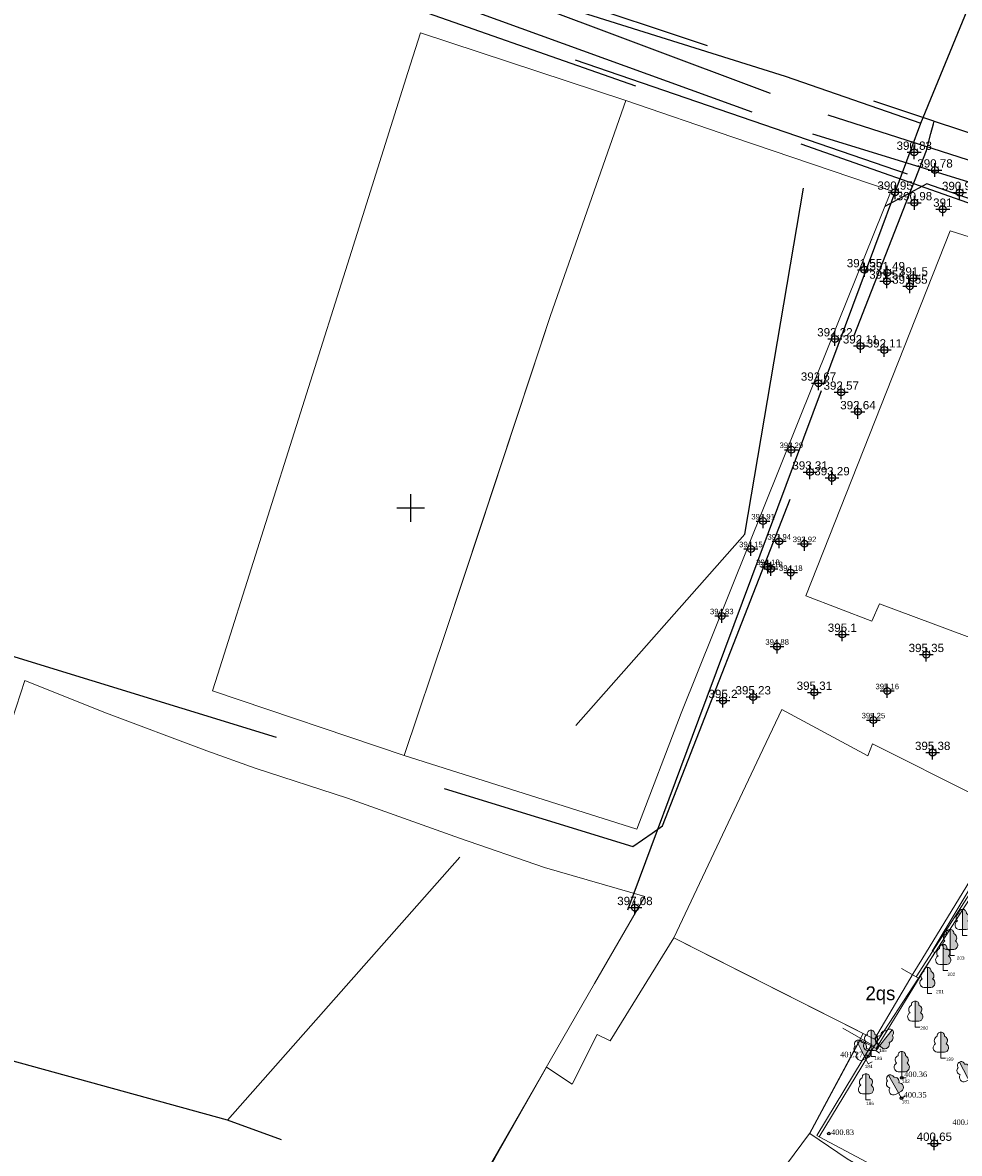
# Model space of a CAD drawing. Header units: metres. Extents: x 484503 to 485015, y 4614871 to 4615264.
# Tile 4 of 17: x 484722 to 484790, y 4615103 to 4615185. Entities that reach past the tile are written whole.
import ezdxf
from ezdxf.enums import TextEntityAlignment as Align

# ---------------------------------------------------------------- set-up
doc = ezdxf.new("R2010")
doc.units = ezdxf.units.M
doc.header["$PDMODE"] = 34
doc.header["$PDSIZE"] = 0.5
doc.linetypes.add('DASHED2', pattern=[0.375, 0.25, -0.125])
doc.linetypes.add('HIDDEN', pattern=[9.525, 6.35, -3.175])
doc.layers.get('0').update_dxf_attribs({"lineweight": 15})
doc.layers.add('anno', color=7, linetype='Continuous', true_color=0xb840db)
for name, color, linetype in [('koordinatta_bade', 251, 'DASHED2'), ('POINT', 7, 'Continuous'), ('xe_fotlovani', 7, 'Continuous')]:
    doc.layers.add(name, color=color, linetype=linetype)
doc.layers.add('RegParcels', color=7, linetype='Continuous', lineweight=9, true_color=0xe0c5fc)
doc.layers.add('Z01_Khazovani_Nageboba', color=7, linetype='Continuous', lineweight=30, true_color=0x00a18b)
for name, color, linetype, lineweight in [('Robe_liTonis', 7, 'Continuous', 15), ('Robe_qvis', 7, 'Continuous', 15), ('sayrdeni_kedeli', 7, 'Continuous', 15), ('Senoba', 7, 'Continuous', 15), ('text', 7, 'Continuous', 15), ('xis_nomrebi', 7, 'Continuous', 15)]:
    doc.layers.add(name, color=color, linetype=linetype, lineweight=lineweight)
doc.styles.add('Arial', font='arial.ttf')
doc.styles.add('kolkheti mtavr', font='txt', dxfattribs={"height": 1})
doc.styles.get("Standard").update_dxf_attribs({"font": 'times.ttf'})
doc.linetypes.add('atp_280_1', pattern='A,2,[130,ltypeshp.shx,S=0.4191,R=17.354,X=-0.125,Y=-0.4],0,[130,ltypeshp.shx,S=0.4049,R=8.8807,X=-0.0625,Y=-0.4],0.0001,[130,ltypeshp.shx,S=0.4,R=0,X=0,Y=-0.4],0,[130,ltypeshp.shx,S=0.4049,R=-8.8807,X=0.0625,Y=-0.4],0.0001,[130,ltypeshp.shx,S=0.4191,R=-17.354,X=0.125,Y=-0.4],2', length=4.0002)

# ---------------------------------------------------------------- blocks, each defined once
blk = doc.blocks.new('bade')
at = {"layer": 'koordinatta_bade', "linetype": 'ByBlock'}
for p, q in [((0, -1), (0, 1)), ((-1, 0), (1, 0))]:
    blk.add_line(p, q, dxfattribs=at)
blk = doc.blocks.new('*U19')
at = {"lineweight": 13}
blk.add_hatch(color=96, dxfattribs=at).paths.add_polyline_path([(-0.429, 1.426, 0.44906), (-0.775, 1.569), (-0.177, 0.359), (0.036, 0.464, 0.73339), (-0.118, 1.027, 0.545245)])
at = {"color": 96, "lineweight": 13}
for p, q in [((0, 0), (-0.775, 1.569)), ((-0.391, 0.253), (0.036, 0.464)), ((0, 0), (-0.177, 0.359)), ((0, 0), (0.269, 0.133))]:
    blk.add_line(p, q, dxfattribs=at)
at = {"color": 96, "linetype": 'ByBlock', "lineweight": 13}
for centre, radius, start, end in [((-0.663, 1.345), 0.251, 116.57846, 213.31027), ((-0.665, 1.344), 0.251, 19.26453, 115.99633), ((-0.65, 1.004), 0.301, 137.53261, 251.93746), ((-0.402, 1.127), 0.301, 340.63734, 95.04219), ((-0.13, 0.721), 0.306, 302.84407, 87.86789), ((-0.494, 0.541), 0.306, 144.70691, 289.73073)]:
    blk.add_arc(centre, radius, start, end, dxfattribs=at)
blk = doc.blocks.new('Дерево широколиственное')
at = {"lineweight": 13}
blk.add_hatch(color=96, dxfattribs=at).paths.add_polyline_path([(0.247, 1.469, 0.44906), (0, 1.75), (0, 0.4), (0.238, 0.4, 0.73339), (0.349, 0.973, 0.545245)])
at = {"color": 96, "lineweight": 13}
for p, q in [((0, 0), (0, 1.75)), ((-0.238, 0.4), (0.238, 0.4)), ((0, 0), (0, 0.4)), ((0, 0), (0.3, 0))]:
    blk.add_line(p, q, dxfattribs=at)
at = {"color": 96, "linetype": 'ByBlock', "lineweight": 13}
for centre, radius, start, end in [((0.001, 1.499), 0.251, 90.29107, 187.02287), ((-0.001, 1.499), 0.251, 352.97713, 89.70893), ((-0.203, 0.704), 0.306, 118.41951, 263.44333), ((-0.138, 1.188), 0.301, 111.24521, 225.65006), ((0.203, 0.704), 0.306, 276.55667, 61.58049), ((0.138, 1.188), 0.301, 314.34994, 68.75479)]:
    blk.add_arc(centre, radius, start, end, dxfattribs=at)
blk = doc.blocks.new('*U20')
at = {"lineweight": 13}
blk.add_hatch(color=96, dxfattribs=at).paths.add_polyline_path([(1.102, 1.001, 0.44906), (1.082, 1.376), (0.247, 0.314), (0.434, 0.167, 0.73339), (0.876, 0.549, 0.545245)])
at = {"color": 96, "lineweight": 13}
for p, q in [((0, 0), (1.082, 1.376)), ((0, 0), (0.247, 0.314)), ((0, 0), (0.236, -0.185)), ((0.06, 0.462), (0.434, 0.167))]:
    blk.add_line(p, q, dxfattribs=at)
at = {"color": 96, "linetype": 'ByBlock', "lineweight": 13}
for centre, radius, start, end in [((0.276, 0.679), 0.306, 80.23455, 225.25837), ((0.626, 1.02), 0.301, 73.06026, 187.4651), ((0.928, 1.178), 0.251, 52.10611, 148.83791), ((0.843, 0.848), 0.301, 276.16499, 30.56983), ((0.926, 1.179), 0.251, 314.79218, 51.52398), ((0.595, 0.428), 0.306, 238.37171, 23.39553)]:
    blk.add_arc(centre, radius, start, end, dxfattribs=at)
blk = doc.blocks.new('*U21')
at = {"lineweight": 13}
blk.add_hatch(color=96, dxfattribs=at).paths.add_polyline_path([(-0.51, 1.4, 0.44906), (-0.864, 1.522), (-0.197, 0.348), (0.01, 0.465, 0.73339), (-0.177, 1.018, 0.545245)])
at = {"color": 96, "lineweight": 13}
for p, q in [((0, 0), (-0.864, 1.522)), ((-0.404, 0.23), (0.01, 0.465)), ((0, 0), (-0.197, 0.348)), ((0, 0), (0.261, 0.148))]:
    blk.add_line(p, q, dxfattribs=at)
at = {"color": 96, "linetype": 'ByBlock', "lineweight": 13}
for centre, radius, start, end in [((-0.739, 1.305), 0.251, 119.86293, 216.59473), ((-0.741, 1.303), 0.251, 22.54899, 119.2808), ((-0.707, 0.965), 0.301, 140.81707, 255.22192), ((-0.466, 1.102), 0.301, 343.9218, 98.32665), ((-0.171, 0.713), 0.306, 306.12853, 91.15235), ((-0.524, 0.512), 0.306, 147.99137, 293.01519)]:
    blk.add_arc(centre, radius, start, end, dxfattribs=at)
blk = doc.blocks.new('*U23')
at = {"lineweight": 13}
blk.add_hatch(color=96, dxfattribs=at).paths.add_polyline_path([(-0.465, 1.415, 0.44906), (-0.815, 1.548), (-0.186, 0.354), (0.024, 0.465, 0.73339), (-0.145, 1.024, 0.545245)])
at = {"color": 96, "lineweight": 13}
for p, q in [((0, 0), (-0.815, 1.548)), ((-0.397, 0.243), (0.024, 0.465)), ((0, 0), (-0.186, 0.354)), ((0, 0), (0.265, 0.14))]:
    blk.add_line(p, q, dxfattribs=at)
at = {"color": 96, "linetype": 'ByBlock', "lineweight": 13}
for centre, radius, start, end in [((-0.698, 1.327), 0.251, 118.06265, 214.79446), ((-0.7, 1.326), 0.251, 20.74872, 117.48052), ((-0.676, 0.987), 0.301, 139.0168, 253.42164), ((-0.431, 1.116), 0.301, 342.12153, 96.52637), ((-0.148, 0.718), 0.306, 304.32826, 89.35208), ((-0.508, 0.528), 0.306, 146.1911, 291.21492)]:
    blk.add_arc(centre, radius, start, end, dxfattribs=at)
blk = doc.blocks.new('*U75')
at = {"color": 0, "linetype": 'ByBlock', "lineweight": -2, "ltscale": 0.5, "transparency": 16777216}
blk.add_line((0, 0), (0, 0), dxfattribs=at)
blk.add_circle((0, 0), 0.5, dxfattribs=at)

msp = doc.modelspace()

# ---------------------------------------------------------------- linework, layer by layer
at = {"layer": 'POINT', "color": 7}
for p in [(484786.433, 4615175.743, 390.833), (484787.936, 4615174.46, 390.784), (484785.046, 4615172.856, 390.95), (484789.721, 4615172.83, 390.947), (484786.448, 4615172.089, 390.981), (484788.502, 4615171.621, 391.002), (484782.831, 4615167.239, 391.549), (484784.481, 4615167.027, 391.486), (484784.457, 4615166.414, 391.544), (484786.377, 4615166.642, 391.498), (484786.115, 4615166.051, 391.553), (484780.691, 4615162.236, 392.216), (484782.547, 4615161.724, 392.106), (484784.27, 4615161.434, 392.11), (484779.504, 4615159.031, 392.669), (484781.148, 4615158.376, 392.566), (484782.358, 4615156.959, 392.637), (484777.536, 4615154.213, 393.291), (484778.89, 4615152.595, 393.308), (484780.48, 4615152.18, 393.288), (484775.493, 4615149.047, 393.909), (484776.66, 4615147.584, 393.935), (484778.492, 4615147.404, 393.923), (484774.611, 4615147.035, 394.154), (484775.841, 4615145.744, 394.177), (484776.068, 4615145.591, 394.184), (484777.498, 4615145.322, 394.176), (484772.501, 4615142.181, 394.829), (484781.225, 4615140.849, 395.102), (484776.51, 4615139.97, 394.884), (484787.307, 4615139.385, 395.352), (484779.204, 4615136.649, 395.312), (484784.479, 4615136.755, 395.165), (484772.589, 4615136.057, 395.203), (484774.778, 4615136.32, 395.229), (484783.478, 4615134.646, 395.249), (484787.767, 4615132.296, 395.38), (484766.217, 4615121.068, 397.085), (484787.885, 4615104.002, 400.651)]:
    msp.add_point(p, dxfattribs=at)
at = {"layer": 'RegParcels', "color": 3}
for points in [[(484765.56, 4615179.485), (484760.1, 4615163.925), (484759.425, 4615161.88), (484754.945, 4615148.285), (484752.525, 4615141.05), (484749.525, 4615132.075), (484735.635, 4615136.755), (484736.04, 4615137.965), (484738.905, 4615147.035), (484745.705, 4615168.575), (484749.795, 4615181.53), (484750.7, 4615184.39)], [(484765.56, 4615179.485), (484773.315, 4615176.85), (484784.755, 4615172.955), (484780.345, 4615162.01), (484769.565, 4615135.155), (484766.365, 4615126.745), (484749.525, 4615132.075), (484752.525, 4615141.05), (484760.1, 4615163.925)], [(484827.69, 4615143.565), (484818.855, 4615129.465), (484809.4, 4615133.555), (484804.652, 4615135.326), (484798.312, 4615137.691), (484798.03, 4615137.796), (484798.03, 4615137.795), (484783.93, 4615143.055), (484783.375, 4615141.795), (484778.58, 4615143.645), (484789.035, 4615170.065), (484807.51, 4615164.23), (484813.59, 4615160.99), (484812.92, 4615159.13), (484811.6, 4615155.975), (484810.636, 4615152.45), (484810.525, 4615152.045), (484815.37, 4615150.185), (484815.005, 4615149.255)], [(484722.071, 4615137.498), (484727.793, 4615135.222), (484735.244, 4615132.424), (484738.739, 4615131.156), (484745.426, 4615128.987), (484753.531, 4615126.097), (484759.684, 4615123.972), (484766.936, 4615121.863), (484763.295, 4615115.576), (484760.091, 4615110.011), (484753.714, 4615098.918), (484745.257, 4615084.685), (484724.327, 4615096.215), (484721.427, 4615097.478), (484716.016, 4615100.301), (484716.879, 4615102.447), (484714.904, 4615103.089), (484714.652, 4615102.488), (484711.304, 4615103.83), (484714.375, 4615113.244), (484715.442, 4615117.719), (484717.198, 4615122.681), (484718.436, 4615126.444), (484720.809, 4615133.659)], [(484776.861, 4615135.408), (484783.07, 4615132.066), (484783.414, 4615132.934), (484790.918, 4615129.15), (484793.425, 4615127.872), (484790.771, 4615123.514), (484786.986, 4615117.304), (484786.363, 4615116.288), (484783.562, 4615111.537), (484769.029, 4615118.877), (484775.271, 4615132.05)], [(484745.263, 4615084.682), (484753.714, 4615098.918), (484756.086, 4615102.932), (484759.817, 4615109.527), (484761.668, 4615108.286), (484763.49, 4615111.873), (484764.434, 4615111.412), (484769.029, 4615118.877), (484772.128, 4615117.312), (484782.731, 4615111.948), (484781.726, 4615110.078), (484778.867, 4615104.713), (484776.152, 4615101.071), (484774.964, 4615098.532), (484774.306, 4615096.971), (484773.021, 4615093.583), (484768.751, 4615085.973), (484765.996, 4615081.517), (484762.396, 4615074.125), (484761.973, 4615074.363), (484749.435, 4615082.071), (484745.429, 4615084.534), (484745.24, 4615084.639)]]:
    msp.add_lwpolyline(points, close=True, dxfattribs=at)
at = {"layer": 'RegParcels', "color": 1}
msp.add_lwpolyline([(484793.073, 4615096.603), (484788.272, 4615098.913), (484787.035, 4615099.724), (484781.579, 4615102.87), (484778.868, 4615104.713), (484782.53, 4615111.488), (484783.67, 4615110.866), (484787.917, 4615117.818), (484787.744, 4615117.905), (484793.521, 4615127.539)], dxfattribs=at)
at = {"layer": 'Robe_liTonis', "flags": 128}
msp.add_lwpolyline([(484808.77, 4615087.808), (484794.818, 4615096.214), (484788.766, 4615099.574), (484779.552, 4615104.465)], dxfattribs=at)
at = {"layer": 'Robe_qvis', "flags": 128}
msp.add_lwpolyline([(484779.552, 4615104.465), (484779.381, 4615104.569), (484783.362, 4615111.151)], dxfattribs=at)
at = {"layer": 'Robe_qvis', "linetype": 'atp_280_1', "flags": 128}
msp.add_lwpolyline([(484783.533, 4615111.047), (484779.552, 4615104.465)], dxfattribs=at)
at = {"layer": 'sayrdeni_kedeli', "flags": 128}
msp.add_lwpolyline([(484786.584, 4615116.066), (484794.015, 4615127.594), (484803.788, 4615121.691)], dxfattribs=at)
at = {"layer": 'sayrdeni_kedeli', "linetype": 'atp_280_1', "flags": 128}
msp.add_lwpolyline([(484810.477, 4615117.129), (484809.719, 4615117.625), (484805.254, 4615121.154), (484804.343, 4615121.732), (484804.068, 4615121.288), (484794.078, 4615127.323), (484786.752, 4615115.957)], dxfattribs=at)
at = {"layer": 'Senoba', "ltscale": 0.5, "flags": 128}
msp.add_lwpolyline([(484781.27, 4615112.34), (484783.533, 4615111.047), (484786.752, 4615115.957), (484785.513, 4615116.671)], dxfattribs=at)
at = {"layer": 'Z01_Khazovani_Nageboba', "color": 5, "linetype": 'HIDDEN', "lineweight": -2, "ltscale": 4}
for points in [[(484968.812, 4615032.287), (484944.789, 4615066.217), (484926.332, 4615087.514), (484905.184, 4615103.096), (484879.652, 4615119.209), (484870.582, 4615124.752), (484811.229, 4615163.631), (484802.226, 4615167.909), (484714.614, 4615198.68), (484640.011, 4615213.974), (484630.183, 4615214.294), (484625.566, 4615213.094), (484615.67, 4615213.23), (484572.554, 4615222.087)], [(484572.065, 4615221.124), (484628.555, 4615209.57), (484641.577, 4615216.133), (484655.507, 4615214.178), (484680.066, 4615210.579), (484691.022, 4615207.674), (484725.868, 4615194.83), (484805.075, 4615167.604), (484820.207, 4615159.627), (484888.633, 4615116.129), (484935.742, 4615082.865), (484969.52, 4615033.362)], [(484662.204, 4615217.708), (484675.065, 4615215.61), (484787.828, 4615178.023), (484787.879, 4615178.006)], [(484786.92, 4615177.843), (484803.179, 4615217.559)], [(484786.92, 4615177.843), (484803.179, 4615217.559)], [(484662.13, 4615215.26), (484670.5, 4615214.93), (484687.425, 4615211.698), (484698.256, 4615207.096), (484729.288, 4615195.114), (484750.015, 4615189.506), (484759.09, 4615186.923), (484777.089, 4615181.264), (484786.92, 4615177.843)], [(484662.13, 4615215.26), (484670.5, 4615214.93), (484687.425, 4615211.698), (484698.256, 4615207.096), (484729.288, 4615195.114), (484750.015, 4615189.506), (484759.09, 4615186.923), (484777.089, 4615181.264), (484786.92, 4615177.843)], [(484719.293, 4615199.266), (484752.234, 4615188.947), (484780.174, 4615178.469), (484805.653, 4615170.294), (484831.609, 4615156.403), (484855.342, 4615142.354), (484878.837, 4615125.447), (484905.507, 4615110.683), (484927.891, 4615093.935), (484941.702, 4615076.314)], [(484718.43, 4615198.079), (484750.805, 4615187.34), (484779.075, 4615177.075)], [(484640.849, 4615144.542), (484641.514, 4615144.315), (484643.465, 4615143.648), (484643.494, 4615143.639), (484668.425, 4615135.127), (484670.995, 4615136.626), (484676.348, 4615149.902), (484679.56, 4615152.044), (484766.073, 4615125.49), (484767.461, 4615126.462), (484768.214, 4615126.989), (484787.318, 4615175.879), (484787.642, 4615177.107), (484787.828, 4615177.811), (484787.879, 4615178.006)], [(484765.708, 4615120.915), (484770.846, 4615134.704), (484779.877, 4615158.94), (484784.12, 4615170.328), (484786.92, 4615177.843)], [(484765.708, 4615120.915), (484770.846, 4615134.704), (484779.877, 4615158.94), (484784.12, 4615170.328), (484786.92, 4615177.843)], [(484787.879, 4615178.006), (484810.989, 4615170.302), (484880.966, 4615126.519), (484881.025, 4615126.479)], [(484736.736, 4615105.68), (484774.18, 4615148.113), (484779.075, 4615177.075)], [(484779.075, 4615177.075), (484804.817, 4615169.178), (484830.086, 4615155.596), (484854.249, 4615140.751), (484877.939, 4615125.748), (484928.003, 4615092.582)], [(484855.971, 4615087.067), (484881.249, 4615123.934), (484809.065, 4615165.906), (484787.34, 4615173.456), (484784.3, 4615171.832)], [(484736.736, 4615105.68), (484694.721, 4615117.22)], [(484563.386, 4615077.882), (484614.329, 4615037.858), (484728.624, 4615029.849), (484849.162, 4615064.343), (484812.195, 4615078.046), (484736.736, 4615105.68)]]:
    msp.add_lwpolyline(points, dxfattribs=at)

# ---------------------------------------------------------------- block references
at = {"layer": 'POINT', "xscale": 0.1875, "yscale": 0.1875, "zscale": 0.1875}
for p in [(484782.961, 4615110.314, 401.267), (484785.535, 4615108.75, 400.364), (484785.513, 4615107.279, 400.35), (484780.257, 4615104.708, 400.83)]:
    msp.add_blockref('*U75', p, dxfattribs=at)
at = {"layer": 'Robe_qvis'}
msp.add_blockref('bade', (484750, 4615150), dxfattribs=at)
at = {"layer": 'xe_fotlovani', "xscale": 1.084356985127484, "yscale": 1.084356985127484, "zscale": 1.084356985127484}
for name, p in [('Дерево широколиственное', (484789.94, 4615119.046)), ('Дерево широколиственное', (484789.034, 4615117.592)), ('Дерево широколиственное', (484788.536, 4615116.513)), ('Дерево широколиственное', (484787.389, 4615114.852)), ('Дерево широколиственное', (484786.509, 4615112.407)), ('Дерево широколиственное', (484783.311, 4615110.293, 400.983)), ('*U20', (484783.661, 4615110.722, 400.804)), ('Дерево широколиственное', (484788.363, 4615110.158)), ('*U19', (484783.104, 4615109.749, 400.839)), ('Дерево широколиственное', (484785.535, 4615108.75, 400.364)), ('*U23', (484790.589, 4615108.212, 400.926)), ('Дерево широколиственное', (484782.94, 4615107.148, 401.003)), ('*U21', (484785.513, 4615107.279, 400.35))]:
    msp.add_blockref(name, p, dxfattribs=at)

# ---------------------------------------------------------------- texts
at = {"layer": 'anno', "color": 7, "style": 'Arial'}
for s, height, p in [('390.83', 0.6, (484786.438, 4615175.744)), ('390.78', 0.6, (484787.941, 4615174.461)), ('390.95', 0.6, (484785.051, 4615172.857)), ('390.95', 0.6, (484789.726, 4615172.831)), ('390.98', 0.6, (484786.453, 4615172.09)), ('391', 0.6, (484788.505, 4615171.622)), ('391.55', 0.6, (484782.836, 4615167.24)), ('391.49', 0.6, (484784.486, 4615167.028)), ('391.5', 0.6, (484786.381, 4615166.643)), ('391.54', 0.6, (484784.462, 4615166.415)), ('391.55', 0.6, (484786.12, 4615166.052)), ('392.22', 0.6, (484780.696, 4615162.237)), ('392.11', 0.6, (484782.552, 4615161.725)), ('392.11', 0.6, (484784.275, 4615161.435)), ('392.67', 0.6, (484779.509, 4615159.032)), ('392.57', 0.6, (484781.153, 4615158.377)), ('392.64', 0.6, (484782.363, 4615156.96)), ('393.29', 0.4, (484777.541, 4615154.214)), ('393.31', 0.6, (484778.895, 4615152.596)), ('393.29', 0.6, (484780.485, 4615152.181)), ('393.91', 0.4, (484775.498, 4615149.048)), ('393.94', 0.4, (484776.665, 4615147.585)), ('393.92', 0.4, (484778.497, 4615147.405)), ('394.15', 0.4, (484774.616, 4615147.036)), ('394.18', 0.4, (484775.846, 4615145.745)), ('394.18', 0.4, (484776.073, 4615145.592)), ('394.18', 0.4, (484777.503, 4615145.323)), ('394.83', 0.4, (484772.506, 4615142.182)), ('395.1', 0.6, (484781.229, 4615140.85)), ('394.88', 0.4, (484776.515, 4615139.971)), ('395.35', 0.6, (484787.312, 4615139.386)), ('395.23', 0.6, (484774.783, 4615136.321)), ('395.31', 0.6, (484779.209, 4615136.65)), ('395.16', 0.4, (484784.484, 4615136.756)), ('395.2', 0.6, (484772.593, 4615136.058)), ('395.25', 0.4, (484783.483, 4615134.647)), ('395.38', 0.6, (484787.772, 4615132.297)), ('397.08', 0.6, (484766.222, 4615121.069)), ('400.65', 0.6, (484787.89, 4615104.003))]:
    msp.add_text(s, height=height, dxfattribs=at).set_placement(p, align=Align.BOTTOM_CENTER)
at = {"layer": 'POINT', "linetype": 'ByBlock', "char_height": 0.4, "attachment_point": 4}
for s, insert in [('{\\fTimes New Roman|b0|i0|c0|p58;401.27}', (484781.076, 4615110.428, 401.267)), ('{\\fTimes New Roman|b0|i0|c0|p58;400.36}', (484785.708, 4615109, 400.364)), ('{\\fTimes New Roman|b0|i0|c0|p58;400.35}', (484785.67, 4615107.511, 400.35)), ('{\\fTimes New Roman|b0|i0|c0|p58;400.80}', (484789.196, 4615105.53, 400.803)), ('{\\fTimes New Roman|b0|i0|c0|p58;400.83}', (484780.415, 4615104.805, 400.83))]:
    msp.add_mtext(s, dxfattribs=dict(at, insert=insert))
at = {"layer": 'text', "ltscale": 0.5, "insert": (484782.91, 4615115.365), "char_height": 1, "attachment_point": 1, "style": 'kolkheti mtavr'}
msp.add_mtext_dynamic_manual_height_columns('2qs', width=9.49007, gutter_width=5, heights=[0], dxfattribs=at)
at = {"layer": 'xis_nomrebi', "color": 1, "linetype": 'ByBlock', "char_height": 0.24, "attachment_point": 4}
for s, insert in [('{\\fArial|b0|i0|c0|p34;203}', (484789.518, 4615117.41)), ('{\\fArial|b0|i0|c0|p34;202}', (484788.846, 4615116.234)), ('{\\fArial|b0|i0|c0|p34;201}', (484788.021, 4615114.985)), ('{\\fArial|b0|i0|c0|p34;200}', (484786.871, 4615112.344)), ('{\\fArial|b0|i0|c0|p34;199}', (484788.724, 4615110.095))]:
    msp.add_mtext(s, dxfattribs=dict(at, insert=insert))
at = {"layer": 'xis_nomrebi', "color": 1, "linetype": 'ByBlock', "ltscale": 0.5, "char_height": 0.24, "attachment_point": 7}
for s, insert in [('{\\fArial|b0|i0|c0|p34;183}', (484783.553, 4615110.027, 400.983)), ('{\\fArial|b0|i0|c0|p34;185}', (484783.881, 4615110.61, 400.804)), ('{\\fArial|b0|i0|c0|p34;184}', (484782.851, 4615109.443, 400.839)), ('{\\fArial|b0|i0|c0|p34;182}', (484785.552, 4615108.371, 400.364)), ('{\\fArial|b0|i0|c0|p34;186}', (484782.957, 4615106.769, 401.003)), ('{\\fArial|b0|i0|c0|p34;181}', (484785.53, 4615106.9, 400.35))]:
    msp.add_mtext(s, dxfattribs=dict(at, insert=insert))

doc.saveas('drawing.dxf')
